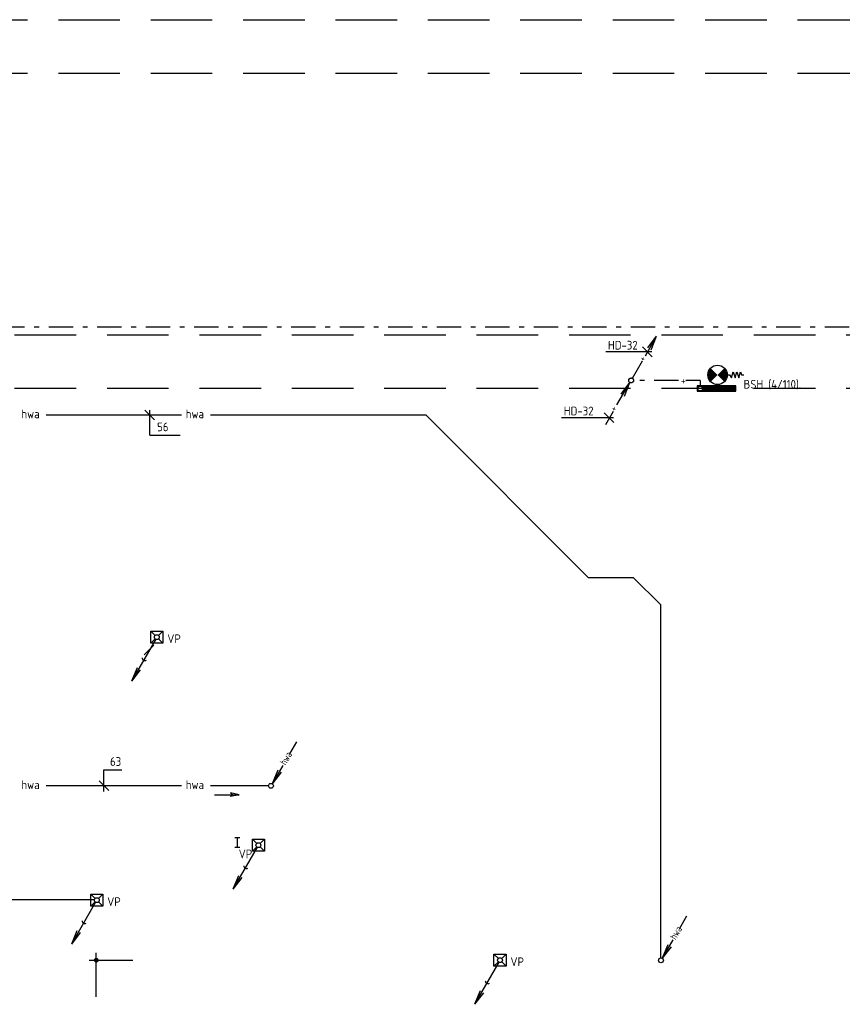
# Model space of a CAD drawing. Header units: millimetres. Extents: x -72189 to 24429, y 115 to 50981.
# Tile 5 of 10: x -47969 to -31008, y 30675 to 50981. Entities that reach past the tile are written whole.
import ezdxf

# ---------------------------------------------------------------- set-up
doc = ezdxf.new("R2010")
doc.units = ezdxf.units.MM
doc.header["$LTSCALE"] = 100
for name, pattern in [('2322109', [10, 5, -2, 1, -2]), ('DASHED', [19.05, 12.7, -6.35]), ('KOUDWATER', [8.4, 4.8, -1.2, 1.2, -1.2]), ('KOUDWATERTAP', [1.1, 0.5, -0.25, 0.1, -0.25])]:
    doc.linetypes.add(name, pattern=pattern)
for name, color, linetype in [('50', 3, 'Continuous'), ('51', 6, 'Continuous'), ('51-LEIDING', 3, 'Continuous'), ('52', 3, 'Continuous'), ('52-KOUD', 3, 'KOUDWATERTAP'), ('53', 7, 'Continuous'), ('54', 3, 'Continuous'), ('55', 3, 'Continuous'), ('61', 4, 'Continuous'), ('B11', 2, 'Continuous'), ('B20', 2, 'Continuous'), ('LBK', 7, 'Continuous'), ('ONDERGR', 7, 'Continuous'), ('SYM-W', 7, 'Continuous'), ('WL521---_D', 112, 'Continuous'), ('WL522---_VWA', 2, 'Continuous'), ('WL531---', 132, 'Continuous'), ('WL5310--_KW', 2, 'KOUDWATER'), ('WM570---_MATEN-M', 7, 'Continuous')]:
    doc.layers.add(name, color=color, linetype=linetype)
doc.styles.add('ISO', font='ISO.SHX')

# ---------------------------------------------------------------- blocks, each defined once
blk = doc.blocks.new('$MAAT')
at = {"layer": 'SYM-W', "color": 1}
blk.add_line((1, 1), (-1, -1), dxfattribs=at)
blk = doc.blocks.new('I-PRO')
at = {"layer": 'ONDERGR', "color": 2, "linetype": 'Continuous'}
for p, q in [((-1, 2), (1, 2)), ((0, -2), (0, 2)), ((-1, -2), (1, -2))]:
    blk.add_line(p, q, dxfattribs=at)
blk = doc.blocks.new('033')
at = {"layer": '50', "color": 1, "linetype": 'Continuous'}
for p, q in [((5.25, 9.09), (3.8, 6.58)), ((2.44, 4.22), (0.25, 0.43)), ((1.4, 3.22), (0.25, 0.43)), ((2.08, 2.82), (0.25, 0.43))]:
    blk.add_line(p, q, dxfattribs=at)
blk.add_circle((0, 0), 0.5, dxfattribs=at)
at = {"layer": '50', "color": 7, "style": 'ISO', "width": 0.7}
blk.add_text('hwa', height=1.5, rotation=59.4545, dxfattribs=at).set_placement((3.04, 4.13))
blk = doc.blocks.new('*X27')
at = {"color": 0}
for p, q in [((29158, 61986), (29262, 62089)), ((29158, 61999), (29248, 62089)), ((29158, 62013), (29235, 62089)), ((29158, 62026), (29222, 62089)), ((29158, 62040), (29208, 62089)), ((29158, 62053), (29195, 62089)), ((29158, 62067), (29181, 62089)), ((29158, 62080), (29168, 62089)), ((29158, 61972), (29268, 62082)), ((29158, 61959), (29268, 62069)), ((29158, 61945), (29268, 62055)), ((29158, 61932), (29268, 62042)), ((29158, 61918), (29268, 62028)), ((29158, 61905), (29268, 62015)), ((29158, 61891), (29268, 62001)), ((29158, 61878), (29268, 61988)), ((29158, 61865), (29268, 61975)), ((29158, 61851), (29268, 61961)), ((29158, 61838), (29268, 61948)), ((29158, 61824), (29268, 61934)), ((29158, 61811), (29268, 61921)), ((29158, 61797), (29268, 61907)), ((29158, 61784), (29268, 61894)), ((29158, 61770), (29268, 61880)), ((29158, 61757), (29268, 61867)), ((29158, 61743), (29268, 61853)), ((29158, 61730), (29268, 61840)), ((29158, 61716), (29268, 61826)), ((29158, 61703), (29268, 61813)), ((29158, 61689), (29268, 61799)), ((29158, 61676), (29268, 61786)), ((29158, 61662), (29268, 61772)), ((29158, 61649), (29268, 61759)), ((29158, 61636), (29268, 61746)), ((29158, 61622), (29268, 61732)), ((29158, 61609), (29268, 61719)), ((29158, 61595), (29268, 61705)), ((29158, 61582), (29268, 61692)), ((29158, 61568), (29268, 61678)), ((29158, 61555), (29268, 61665)), ((29158, 61541), (29268, 61651)), ((29158, 61528), (29268, 61638)), ((29158, 61514), (29268, 61624)), ((29158, 61501), (29268, 61611)), ((29158, 61487), (29268, 61597)), ((29158, 61474), (29268, 61584)), ((29158, 61460), (29268, 61570)), ((29158, 61447), (29268, 61557)), ((29158, 61433), (29268, 61543)), ((29158, 61420), (29268, 61530)), ((29168, 61416), (29268, 61517)), ((29182, 61416), (29268, 61503)), ((29195, 61416), (29268, 61490)), ((29209, 61416), (29268, 61476)), ((29222, 61416), (29268, 61463)), ((29236, 61416), (29268, 61449)), ((29249, 61416), (29268, 61436)), ((29263, 61416), (29268, 61422))]:
    blk.add_line(p, q, dxfattribs=at)
blk = doc.blocks.new('W3-44')
at = {"layer": '54', "color": 2, "const_width": 2}
for points in [[(1.29, 0.71, 0.414214), (1.29, -0.71, 1)], [(2.71, -0.71, 0.414214), (2.71, 0.71, 1)]]:
    blk.add_lwpolyline(points, format="xyb", dxfattribs=at)
at = {"layer": '54', "color": 7}
blk.add_lwpolyline([(4, 0), (4.5, 0), (4.88, -0.63), (5.26, 0.63), (5.63, -0.63), (6.01, 0.63), (6.39, -0.63), (6.77, 0.63), (6.96, 0), (7.46, 0)], dxfattribs=at)
at = {"layer": '54', "color": 2}
blk.add_circle((2, 0), 2, dxfattribs=at)
blk = doc.blocks.new('8-15')
at = {"layer": '53'}
for p, q in [((-1.25, 1.25), (-0.35, 0.35)), ((-1.25, 1.25), (1.25, 1.25)), ((-1.25, -1.25), (-1.25, 1.25)), ((0.35, 0.35), (1.25, 1.25)), ((1.25, 1.25), (1.25, -1.25)), ((-1.25, -1.25), (-0.35, -0.35)), ((1.25, -1.25), (-1.25, -1.25)), ((0.35, -0.35), (1.25, -1.25))]:
    blk.add_line(p, q, dxfattribs=at)
at = {"layer": '53', "linetype": 'Continuous'}
blk.add_circle((0, 0), 0.5, dxfattribs=at)
blk = doc.blocks.new('029')
at = {"layer": '51', "color": 1, "linetype": 'Continuous'}
for p in [(-0.25, -0.43), (-4.1, -6.31), (-3.42, -6.7)]:
    blk.add_line(p, (-5.25, -9.09), dxfattribs=at)
blk.add_circle((0, 0), 0.5, dxfattribs=at)
blk.add_arc((-2.47, -4.27), 0.567, 178.0725, 301.9275, dxfattribs=at)

msp = doc.modelspace()

# ---------------------------------------------------------------- linework, layer by layer
at = {"layer": '50', "color": 7}
for q in [(-45286, 42929), (-44661, 42412)]:
    msp.add_line((-45286, 42412), q, dxfattribs=at)
at = {"layer": '50', "color": 1}
for p, q in [((-46233, 35511), (-45862, 35511)), ((-46233, 35061), (-46233, 35511))]:
    msp.add_line(p, q, dxfattribs=at)
at = {"layer": '51-LEIDING'}
for p, q in [((-33202, 43430), (-34002, 43430)), ((-34002, 43430), (-34002, 43320)), ((-34002, 43320), (-33202, 43320)), ((-33874, 43430), (-33874, 43320)), ((-33202, 43320), (-33202, 43430))]:
    msp.add_line(p, q, dxfattribs=at)
at = {"layer": '54', "color": 7}
for p, q in [((-34934, 44131), (-35882, 44131)), ((-35723, 42773), (-36801, 42773))]:
    msp.add_line(p, q, dxfattribs=at)
at = {"layer": 'B11', "color": 8}
for p, q in [((-46389, 31584), (-45634, 31584)), ((-46389, 30829), (-46389, 31584))]:
    msp.add_line(p, q, dxfattribs=at)
at = {"layer": 'B20'}
for p, q in [((-46389, 31434), (-46389, 31734)), ((-46539, 31584), (-46239, 31584))]:
    msp.add_line(p, q, dxfattribs=at)
at = {"layer": 'B20', "const_width": 49.8}
msp.add_lwpolyline([(-46414, 31584, 1), (-46364, 31584, 1)], format="xyb", close=True, dxfattribs=at)
at = {"layer": 'LBK', "color": 1}
for p, q in [((-43952, 34997), (-43443, 34997)), ((-43443, 34997), (-43620, 35035)), ((-43620, 35035), (-43590, 34997)), ((-43443, 34997), (-43620, 34959)), ((-43620, 34959), (-43590, 34997))]:
    msp.add_line(p, q, dxfattribs=at)
at = {"layer": 'SYM-W', "color": 7}
for p, q in [((-35130, 44231), (-34930, 44031)), ((-35919, 42874), (-35719, 42674))]:
    msp.add_line(p, q, dxfattribs=at)
at = {"layer": 'WL521---_D'}
for p, q in [((-47425, 42829), (-44636, 42829)), ((-44036, 42829), (-39597, 42829)), ((-36248, 39480), (-39597, 42829)), ((-36248, 39480), (-35317, 39480)), ((-34748, 38912), (-35317, 39480)), ((-34748, 31631), (-34748, 38912)), ((-44636, 35182), (-47425, 35183)), ((-42839, 35181), (-44036, 35182))]:
    msp.add_line(p, q, dxfattribs=at)
at = {"layer": 'WL522---_VWA'}
msp.add_line((-48864, 32837), (-46436, 32837), dxfattribs=at)
at = {"layer": 'WL531---', "linetype": '2322109'}
for p, q in [((-10869, 44638), (-61564, 44638)), ((-35069, 44049), (-34837, 44451)), ((-35020, 44212), (-34837, 44451)), ((-34952, 44173), (-34837, 44451)), ((-35337, 43585), (-35128, 43948)), ((-35654, 43035), (-35387, 43498)), ((-35570, 43259), (-35387, 43498)), ((-35502, 43220), (-35387, 43498)), ((-34384, 43541), (-35306, 43541)), ((-33937, 43541), (-34231, 43541)), ((-33937, 43541), (-33937, 43419)), ((-35887, 42632), (-35727, 42909))]:
    msp.add_line(p, q, dxfattribs=at)
for centre in [(-35362, 43542), (-35362, 43542), (-33938, 43374)]:
    msp.add_circle(centre, 50, dxfattribs=at)
at = {"layer": 'WM570---_MATEN-M', "linetype": 'DASHED'}
for p, q in [((-71937, 50981), (-2849, 50981)), ((-71937, 49881), (-2849, 49881)), ((-53788, 44481), (-2849, 44481)), ((-53788, 43381), (-2849, 43381))]:
    msp.add_line(p, q, dxfattribs=at)

# ---------------------------------------------------------------- block references
at = {"layer": '50', "xscale": -100, "yscale": 100, "zscale": 100}
for p in [(-45286, 42829), (-46233, 35182)]:
    msp.add_blockref('$MAAT', p, dxfattribs=at)
at = {"layer": '51', "color": 7, "linetype": 'Continuous', "xscale": 100, "yscale": 100, "zscale": 100}
for p in [(-45140, 38246), (-43047, 33957), (-46379, 32823), (-38065, 31584)]:
    msp.add_blockref('8-15', p, dxfattribs=at)
at = {"layer": '51', "linetype": 'Continuous', "xscale": 100, "yscale": 100, "zscale": 100}
msp.add_blockref('029', (-38065, 31584), dxfattribs=at)
at = {"layer": '51-LEIDING', "xscale": 100, "yscale": 100, "zscale": 100}
msp.add_blockref('W3-44', (-33781, 43656), dxfattribs=at)
at = {"layer": '51-LEIDING', "color": 1, "rotation": 270}
msp.add_blockref('*X27', (-95291, 72589), dxfattribs=at)
at = {"layer": '61', "color": 1, "linetype": 'Continuous', "xscale": 50, "yscale": 50, "zscale": 50}
msp.add_blockref('I-PRO', (-43481, 34016), dxfattribs=at)
at = {"layer": 'SYM-W', "color": 7, "xscale": 100, "yscale": 100, "zscale": 100}
msp.add_blockref('$MAAT', (-45305, 37979), dxfattribs=at)
at = {"layer": 'WL521---_D', "xscale": 100, "yscale": 100, "zscale": 100}
for p in [(-42789, 35181), (-34748, 31581)]:
    msp.add_blockref('033', p, dxfattribs=at)
at = {"layer": 'WL522---_VWA', "xscale": 100, "yscale": 100, "zscale": 100}
for p in [(-45140, 38246), (-43047, 33957), (-46379, 32823)]:
    msp.add_blockref('029', p, dxfattribs=at)

# ---------------------------------------------------------------- texts
at = {"layer": '50', "color": 7, "style": 'ISO'}
msp.add_text('56', height=180, dxfattribs=at).set_placement((-45136, 42493))
at = {"layer": '50', "color": 1, "style": 'ISO'}
msp.add_text('63', height=180, dxfattribs=at).set_placement((-46106, 35592))
at = {"layer": '51', "color": 7, "linetype": 'KOUDWATERTAP', "style": 'ISO'}
for p in [(-44925, 38124), (-43453, 33686)]:
    msp.add_text('VP', height=180, dxfattribs=at).set_placement(p)
at = {"layer": '51', "color": 1, "linetype": 'KOUDWATERTAP', "style": 'ISO'}
for p in [(-46164, 32701), (-37850, 31462)]:
    msp.add_text('VP', height=180, dxfattribs=at).set_placement(p)
at = {"layer": '52', "color": 7, "style": 'ISO', "width": 0.75}
msp.add_text('+', height=150, rotation=241.3721, dxfattribs=at).set_placement((-35152, 44053))
at = {"layer": '52-KOUD', "color": 7, "style": 'ISO'}
msp.add_text('+', height=180, dxfattribs=at).set_placement((-34340, 43451))
at = {"layer": '54', "color": 7, "style": 'ISO'}
for p in [(-35840, 44178), (-36750, 42821)]:
    msp.add_text('HD-32', height=180, dxfattribs=at).set_placement(p)
at = {"layer": '55', "color": 7, "style": 'ISO'}
msp.add_text('+', height=150, rotation=241.3721, dxfattribs=at).set_placement((-35747, 43024))
at = {"layer": 'SYM-W', "color": 1, "style": 'ISO'}
for p in [(-47935, 42761), (-44546, 42761), (-47935, 35113), (-44546, 35113)]:
    msp.add_text('hwa', height=180, dxfattribs=at).set_placement(p)
at = {"layer": 'WL5310--_KW', "color": 7, "style": 'ISO'}
msp.add_text('BSH (4/110).', height=180, dxfattribs=at).set_placement((-33043, 43372))

doc.saveas('drawing.dxf')
